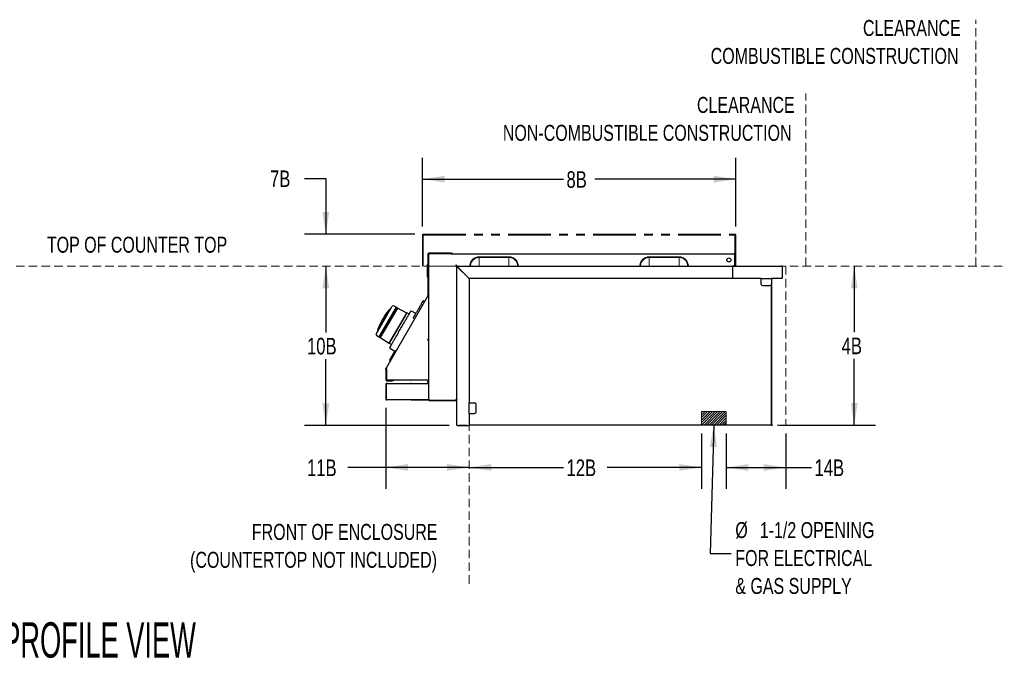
# Model space of a CAD drawing. Header units: inches. Extents: x 35 to 165, y 14 to 115.
# Tile 30 of 48: x 96 to 165, y 14 to 59. Entities that reach past the tile are written whole.
import ezdxf

# ---------------------------------------------------------------- set-up
doc = ezdxf.new("R2010")
doc.units = ezdxf.units.IN
doc.header["$LTSCALE"] = 12
doc.header["$MEASUREMENT"] = 0
doc.linetypes.add('HIDDEN', pattern=[0.075, 0.05, -0.025])
doc.linetypes.add('PHANTOM', pattern=[0.5, 0.25, -0.05, 0.05, -0.05, 0.05, -0.05])
doc.layers.add('FORMAT', color=7, linetype='Continuous')
doc.styles.add('SLDTEXTSTYLE0', font='TXT', dxfattribs={"width": 0.75})
doc.styles.add('SLDTEXTSTYLE1', font='TXT', dxfattribs={"width": 0.574627})
doc.dimstyles.new('SLDDIMSTYLE1', dxfattribs={"dimtxt": 1.17, "dimasz": 1.56, "dimexe": 0, "dimexo": 0.0625, "dimgap": 0.2925, "dimtad": 0, "dimtih": 1, "dimtoh": 1, "dimdec": 3, "dimrnd": 1e-09, "dimzin": 12, "dimdsep": 46, "dimlunit": 5, "dimtxsty": 'SLDTEXTSTYLE0', "dimsah": 1, "dimcen": 0.09, "dimadec": 0, "dimazin": 3, "dimtfac": 1, "dimtdec": 3, "dimtofl": 0, "dimtmove": 0, "dimatfit": 3, "dimfxl": 0, "dimfrac": 2, "dimtolj": 1, "dimtzin": 12, "dimarcsym": 0})
doc.dimstyles.new('SLDDIMSTYLE2', dxfattribs={"dimtxt": 0.18, "dimasz": 1.56, "dimexe": 0, "dimexo": 0.0625, "dimgap": 0, "dimtad": 0, "dimtih": 1, "dimtoh": 1, "dimdec": 0, "dimrnd": 1e-09, "dimzin": 0, "dimdsep": 46, "dimlunit": 5, "dimtxsty": 'Standard', "dimsah": 1, "dimcen": 0.09, "dimadec": 0, "dimazin": 0, "dimtfac": 1.56, "dimtdec": 0, "dimtofl": 0, "dimtmove": 0, "dimatfit": 3, "dimfxl": 0, "dimfrac": 2, "dimtolj": 1, "dimtzin": 0, "dimarcsym": 0})
doc.dimstyles.new('SLDDIMSTYLE3', dxfattribs={"dimtxt": 1.17, "dimasz": 1.56, "dimexe": 0, "dimexo": 0.0625, "dimgap": 0.2925, "dimtad": 0, "dimtih": 1, "dimtoh": 1, "dimdec": 3, "dimrnd": 1e-09, "dimzin": 12, "dimdsep": 46, "dimlunit": 5, "dimtxsty": 'SLDTEXTSTYLE0', "dimsah": 1, "dimcen": 0.09, "dimse1": 1, "dimadec": 0, "dimazin": 3, "dimtfac": 1, "dimtdec": 3, "dimtofl": 0, "dimtmove": 0, "dimatfit": 3, "dimfxl": 0, "dimfrac": 2, "dimtolj": 1, "dimtzin": 12, "dimarcsym": 0})
doc.dimstyles.new('SLDDIMSTYLE4', dxfattribs={"dimtxt": 1.17, "dimasz": 1.56, "dimexe": 0, "dimexo": 0.0625, "dimgap": 0.2925, "dimtad": 0, "dimtih": 1, "dimtoh": 1, "dimdec": 3, "dimrnd": 1e-09, "dimzin": 12, "dimdsep": 46, "dimlunit": 5, "dimtxsty": 'SLDTEXTSTYLE0', "dimsah": 1, "dimcen": 0.09, "dimse2": 1, "dimadec": 0, "dimazin": 3, "dimtfac": 1, "dimtdec": 3, "dimtmove": 0, "dimatfit": 0, "dimfxl": 0, "dimfrac": 2, "dimtolj": 1, "dimtzin": 12, "dimarcsym": 0})

# ---------------------------------------------------------------- blocks, each defined once
blk = doc.blocks.new('SW_NOTE_0')
at = {"layer": 'FORMAT', "color": 0, "char_height": 1.125, "attachment_point": 3, "style": 'SLDTEXTSTYLE0'}
for s, insert in [('FRONT OF ENCLOSURE', (15.504, 1.45)), ('(COUNTERTOP NOT INCLUDED)', (15.469, -0.522))]:
    blk.add_mtext(s, dxfattribs=dict(at, insert=insert))
blk = doc.blocks.new('_D_8')
at = {"layer": 'FORMAT'}
for p, q in [((121.495, 32.009), (121.495, 26.307)), ((121.495, 27.807), (118.798, 27.807)), ((127.368, 27.807), (121.495, 27.807))]:
    blk.add_line(p, q, dxfattribs=at)
for points in [[(121.495, 27.807), (123.055, 27.567), (123.055, 28.047)], [(127.368, 27.807), (125.808, 28.047), (125.808, 27.567)]]:
    blk.add_solid(points, dxfattribs=at)
at = {"layer": 'FORMAT', "insert": (115.924, 28.369), "char_height": 1.17, "attachment_point": 1, "style": 'SLDTEXTSTYLE0'}
blk.add_mtext('11B', dxfattribs=at)
blk = doc.blocks.new('_D_9')
at = {"layer": 'FORMAT'}
for p, q in [((143.757, 30.202), (143.757, 26.307)), ((127.368, 27.807), (134.016, 27.807)), ((143.757, 27.807), (137.109, 27.807))]:
    blk.add_line(p, q, dxfattribs=at)
for points in [[(127.368, 27.807), (128.928, 27.567), (128.928, 28.047)], [(143.757, 27.807), (142.197, 28.047), (142.197, 27.567)]]:
    blk.add_solid(points, dxfattribs=at)
at = {"layer": 'FORMAT', "insert": (134.236, 28.369), "char_height": 1.17, "attachment_point": 1, "style": 'SLDTEXTSTYLE0'}
blk.add_mtext('12B', dxfattribs=at)
blk = doc.blocks.new('_D_10')
at = {"layer": 'FORMAT'}
for p, q in [((117.251, 42.014), (117.251, 37.335)), ((117.251, 30.764), (117.251, 35.443)), ((125.951, 30.764), (115.751, 30.764))]:
    blk.add_line(p, q, dxfattribs=at)
for points in [[(117.251, 42.014), (117.011, 40.454), (117.491, 40.454)], [(117.251, 30.764), (117.491, 32.324), (117.011, 32.324)]]:
    blk.add_solid(points, dxfattribs=at)
at = {"layer": 'FORMAT', "insert": (115.924, 36.952), "char_height": 1.17, "attachment_point": 1, "style": 'SLDTEXTSTYLE0'}
blk.add_mtext('10B', dxfattribs=at)
blk = doc.blocks.new('_D_11')
at = {"layer": 'FORMAT'}
for p, q in [((154.54, 42.014), (154.54, 37.354)), ((154.54, 30.802), (154.54, 35.462)), ((149.268, 30.802), (156.04, 30.802))]:
    blk.add_line(p, q, dxfattribs=at)
for points in [[(154.54, 42.014), (154.3, 40.454), (154.78, 40.454)], [(154.54, 30.802), (154.78, 32.362), (154.3, 32.362)]]:
    blk.add_solid(points, dxfattribs=at)
at = {"layer": 'FORMAT', "insert": (153.65, 36.971), "char_height": 1.17, "attachment_point": 1, "style": 'SLDTEXTSTYLE0'}
blk.add_mtext('4B', dxfattribs=at)
blk = doc.blocks.new('_D_12')
at = {"layer": 'FORMAT'}
for p, q in [((145.507, 30.202), (145.507, 26.307)), ((149.706, 30.202), (149.706, 26.307)), ((145.507, 27.807), (149.706, 27.807)), ((149.706, 27.807), (151.517, 27.807))]:
    blk.add_line(p, q, dxfattribs=at)
for points in [[(145.507, 27.807), (147.067, 27.567), (147.067, 28.047)], [(149.706, 27.807), (148.146, 28.047), (148.146, 27.567)]]:
    blk.add_solid(points, dxfattribs=at)
at = {"layer": 'FORMAT', "insert": (151.737, 28.369), "char_height": 1.17, "attachment_point": 1, "style": 'SLDTEXTSTYLE0'}
blk.add_mtext('14B', dxfattribs=at)
blk = doc.blocks.new('_D_13')
at = {"layer": 'FORMAT'}
for p, q in [((115.751, 48.202), (117.251, 48.202)), ((117.251, 48.202), (117.251, 44.264)), ((123.524, 44.264), (115.751, 44.264)), ((117.251, 42.014), (117.251, 39.014))]:
    blk.add_line(p, q, dxfattribs=at)
for points in [[(117.251, 44.264), (117.491, 45.824), (117.011, 45.824)], [(117.251, 42.014), (117.011, 40.454), (117.491, 40.454)]]:
    blk.add_solid(points, dxfattribs=at)
at = {"layer": 'FORMAT', "insert": (113.312, 48.765), "char_height": 1.17, "attachment_point": 1, "style": 'SLDTEXTSTYLE0'}
blk.add_mtext('7B', dxfattribs=at)
blk = doc.blocks.new('SW_NOTE_0_8')
at = {"layer": 'FORMAT', "color": 0, "char_height": 1.125, "attachment_point": 3, "style": 'SLDTEXTSTYLE0'}
for s, insert in [('CLEARANCE', (8.613, 1.45)), ('NON-COMBUSTIBLE CONSTRUCTION', (8.392, -0.522))]:
    blk.add_mtext(s, dxfattribs=dict(at, insert=insert))
blk = doc.blocks.new('SW_NOTE_0_9')
at = {"layer": 'FORMAT', "color": 0, "char_height": 1.125, "attachment_point": 3, "style": 'SLDTEXTSTYLE0'}
for s, insert in [('CLEARANCE', (8.613, 1.45)), ('COMBUSTIBLE CONSTRUCTION', (8.459, -0.522))]:
    blk.add_mtext(s, dxfattribs=dict(at, insert=insert))
blk = doc.blocks.new('SW_NOTE_0_10')
at = {"layer": 'FORMAT', "color": 0, "char_height": 1.125, "attachment_point": 1, "style": 'SLDTEXTSTYLE0'}
for s, insert in [('%%c', (0.283, 2.223)), ('1-1/2 OPENING', (2.01, 2.223)), ('FOR ELECTRICAL', (0.283, 0.25)), ('& GAS SUPPLY', (0.283, -1.722))]:
    blk.add_mtext(s, dxfattribs=dict(at, insert=insert))
blk = doc.blocks.new('_D_14')
at = {"layer": 'FORMAT'}
for p, q in [((124.066, 44.806), (124.066, 49.652)), ((146.182, 44.806), (146.182, 49.652)), ((124.066, 48.152), (134.015, 48.152)), ((146.182, 48.152), (136.233, 48.152))]:
    blk.add_line(p, q, dxfattribs=at)
for points in [[(124.066, 48.152), (125.626, 47.912), (125.626, 48.392)], [(146.182, 48.152), (144.622, 48.392), (144.622, 47.912)]]:
    blk.add_solid(points, dxfattribs=at)
at = {"layer": 'FORMAT', "insert": (134.234, 48.714), "char_height": 1.17, "attachment_point": 1, "style": 'SLDTEXTSTYLE0'}
blk.add_mtext('8B', dxfattribs=at)

msp = doc.modelspace()

# ---------------------------------------------------------------- hatches: boundary and pattern name
at = {"layer": 'FORMAT'}
h = msp.add_hatch(dxfattribs=at)
h.set_pattern_fill('ANSI31', color=256, style=0)
h.paths.add_polyline_path([(143.7568, 30.8021), (145.5068, 30.8021), (145.5068, 31.7641), (143.7568, 31.7641)], flags=0)

# ---------------------------------------------------------------- linework, layer by layer
at = {"color": 7, "linetype": 'Continuous', "lineweight": 25}
for p, q in [((124.4543, 42.8691), (124.4543, 39.9334)), ((124.4933, 42.8691), (124.4933, 39.9334)), ((124.4933, 42.8691), (124.4933, 42.8511)), ((124.4933, 42.8411), (124.5313, 42.8411)), ((126.0418, 42.9281), (124.5133, 42.9281)), ((126.0418, 42.8891), (124.5133, 42.8891)), ((126.0418, 42.9281), (126.1043, 42.9281)), ((126.1041, 42.8891), (126.0418, 42.8891)), ((126.1041, 42.8891), (146.0718, 42.8891)), ((126.1043, 42.9281), (126.1043, 42.8891)), ((126.1043, 42.9281), (126.1453, 42.9281)), ((145.5558, 42.4178), (145.5558, 42.4854)), ((146.0882, 42.8311), (146.0882, 42.0721)), ((146.0918, 42.8311), (146.0918, 42.0721)), ((146.1298, 42.8311), (146.0918, 42.8311)), ((146.1298, 42.8311), (146.1298, 42.0721)), ((124.4343, 42.0189), (124.4343, 42.1201)), ((124.4343, 42.0189), (124.4343, 41.9924)), ((124.4343, 41.7942), (124.4343, 41.9924)), ((124.4343, 41.531), (124.4343, 41.7942)), ((124.4413, 42.1349), (124.4543, 42.1349)), ((124.4413, 42.0202), (124.4543, 42.0202)), ((126.4933, 41.9561), (126.4933, 41.9839)), ((126.4933, 30.8221), (126.4933, 41.9561)), ((126.5313, 41.9561), (126.4933, 41.9561)), ((126.5513, 42.0141), (126.5234, 42.0141)), ((126.5513, 42.0141), (145.9563, 42.0141)), ((126.5513, 41.9761), (126.5513, 42.0141)), ((126.5513, 41.9525), (127.3683, 41.1355)), ((127.3718, 41.1391), (126.5548, 41.9561)), ((145.9563, 42.0141), (145.9563, 41.9561)), ((146.0143, 42.0141), (145.9563, 42.0141)), ((145.9563, 41.9561), (145.9563, 41.1391)), ((146.0143, 42.0141), (149.3983, 42.0141)), ((146.0918, 42.0721), (146.1298, 42.0721)), ((149.4563, 41.9561), (149.4563, 41.1391)), ((124.4343, 41.3899), (124.4343, 41.531)), ((124.4343, 41.2491), (124.4343, 41.3899)), ((124.4413, 41.3667), (124.4543, 41.3667)), ((124.4413, 41.2274), (124.4543, 41.2274)), ((127.1183, 41.3855), (127.1183, 41.3926)), ((127.3683, 41.1355), (127.3683, 32.3641)), ((145.9563, 41.1391), (127.3718, 41.1391)), ((147.9563, 41.1391), (145.9563, 41.1391)), ((147.9563, 41.1391), (147.9563, 41.0691)), ((147.9563, 41.1391), (148.7063, 41.1391)), ((147.9563, 41.0691), (147.9563, 40.7641)), ((148.7063, 41.1391), (148.7063, 41.0691)), ((149.4563, 41.1391), (148.7063, 41.1391)), ((148.7063, 41.0691), (148.7063, 40.7641)), ((148.0813, 40.6391), (148.5813, 40.6391)), ((148.6682, 40.6743), (148.6682, 30.8021)), ((148.6683, 40.6743), (148.6683, 30.8021)), ((148.7063, 40.7641), (148.7063, 30.8021)), ((124.4516, 39.9234), (121.5033, 34.8168)), ((124.4516, 39.9234), (124.4854, 39.9039)), ((124.4543, 39.9334), (124.4933, 39.9334)), ((124.4854, 39.8639), (124.4854, 36.8341)), ((124.4933, 39.9334), (124.4933, 32.5806)), ((121.7935, 38.9944), (120.8961, 37.44)), ((122.2068, 39.1107), (121.002, 37.0239)), ((121.3732, 38.2008), (121.9394, 39.1815)), ((122.3003, 39.0585), (121.6971, 38.0138)), ((121.698, 38.0133), (122.3023, 39.06)), ((121.8548, 39.0349), (121.8447, 39.0403)), ((122.2057, 39.1087), (122.0235, 39.2056)), ((122.3023, 39.06), (122.2068, 39.1107)), ((122.9629, 38.7062), (122.3012, 39.0581)), ((123.9252, 39.0117), (123.828, 39.0633)), ((124.0412, 39.4326), (124.0526, 39.4523)), ((124.2112, 39.5071), (124.114, 39.5588)), ((121.4969, 38.6459), (121.5013, 38.6518)), ((121.5658, 38.7307), (121.5269, 38.6841)), ((121.5277, 38.6852), (121.5318, 38.6903)), ((121.5308, 38.6893), (121.531, 38.6892)), ((121.5644, 38.7329), (121.5309, 38.6894)), ((121.6757, 38.8678), (121.668, 38.8723)), ((121.6946, 38.906), (121.6947, 38.9061)), ((121.7039, 38.9007), (121.6947, 38.9061)), ((122.9645, 38.7079), (121.7297, 36.5692)), ((121.7304, 36.5714), (122.9629, 38.7062)), ((122.935, 38.6567), (122.9345, 38.657)), ((123.1254, 38.6223), (122.9645, 38.7079)), ((123.603, 38.6736), (123.2902, 38.8469)), ((123.5133, 38.2983), (123.42, 38.3566)), ((120.807, 37.2202), (121.3732, 38.2008)), ((121.0937, 36.9667), (121.698, 38.0133)), ((121.6971, 38.0138), (121.094, 36.9691)), ((120.8282, 37.1353), (121.0032, 37.0259)), ((120.882, 37.3728), (120.8917, 37.3668)), ((121.002, 37.0239), (121.0937, 36.9667)), ((121.0948, 36.9686), (121.7304, 36.5714)), ((124.4854, 36.8341), (124.4264, 36.8341)), ((124.4264, 36.8341), (124.4264, 36.8031)), ((121.7297, 36.5692), (121.8843, 36.4727)), ((121.7588, 36.6206), (121.7592, 36.6204)), ((121.7722, 36.2176), (122.1224, 36.0072)), ((124.4264, 36.8031), (124.4854, 36.8031)), ((124.4854, 36.8031), (124.4854, 33.9771)), ((121.7748, 35.3146), (122.2079, 36.0647)), ((121.7791, 35.4126), (122.1252, 36.012)), ((122.2079, 36.0647), (122.1252, 36.012)), ((122.2198, 36.0578), (122.2079, 36.0647)), ((121.4954, 34.7873), (121.5138, 34.7873)), ((121.4954, 34.7283), (121.4954, 34.7873)), ((121.5344, 34.7606), (121.5344, 34.7283)), ((121.537, 34.0396), (121.537, 34.7573)), ((121.7791, 35.4126), (121.7748, 35.3146)), ((121.7748, 35.3146), (121.7867, 35.3077)), ((121.5344, 34.7283), (121.4954, 34.7283)), ((121.4954, 34.7283), (121.4954, 33.9871)), ((121.5344, 34.7283), (121.5344, 33.9871)), ((121.4954, 33.6826), (121.4954, 32.6085)), ((121.5154, 33.6581), (121.5154, 32.6581)), ((121.5534, 33.7406), (123.2204, 33.7406)), ((121.5544, 33.9671), (121.9329, 33.9671)), ((121.5544, 33.9281), (121.9329, 33.9281)), ((121.5779, 33.7206), (124.4351, 33.7206)), ((124.4264, 33.9771), (121.5995, 33.9771)), ((121.9329, 33.9671), (121.9954, 33.9671)), ((121.9954, 33.9281), (121.9329, 33.9281)), ((121.9954, 33.9671), (121.9954, 33.9281)), ((124.4854, 33.9771), (124.4264, 33.9771)), ((124.4351, 33.7206), (124.4931, 33.7206)), ((124.4464, 33.9771), (124.4464, 33.8656)), ((124.4464, 33.8031), (124.4464, 33.8656)), ((124.4854, 33.8031), (124.4464, 33.8031)), ((124.4854, 33.9771), (124.4854, 33.8656)), ((124.4854, 33.8656), (124.4854, 33.8031)), ((124.4931, 33.7206), (124.4931, 32.5956)), ((124.4931, 33.7176), (124.4933, 33.7176)), ((124.4931, 33.6376), (124.4933, 33.6376)), ((124.4931, 32.6801), (124.4933, 32.6748)), ((121.5334, 32.6142), (121.5334, 32.6085)), ((121.5373, 32.6085), (121.5373, 32.6105)), ((121.5779, 32.5956), (124.4351, 32.5956)), ((123.2984, 32.5689), (124.4484, 32.5689)), ((124.4351, 32.5956), (124.4931, 32.5956)), ((124.4484, 32.5689), (124.4484, 32.5956)), ((124.4484, 32.5689), (124.4933, 32.5689)), ((124.4933, 32.6069), (124.4931, 32.6069)), ((124.4933, 32.5311), (124.4933, 32.5806)), ((124.4933, 32.5806), (124.5313, 32.5806)), ((126.4933, 32.5311), (124.4933, 32.5311)), ((124.5348, 32.5391), (124.5348, 32.5771)), ((124.5348, 32.5391), (126.4308, 32.5391)), ((126.4308, 32.5971), (126.4353, 32.5971)), ((126.4308, 32.5971), (126.4308, 32.5391)), ((126.4353, 32.5771), (126.4308, 32.5771)), ((126.4308, 32.5391), (126.4353, 32.5391)), ((126.4553, 32.6016), (126.4553, 32.5971)), ((126.4553, 32.5971), (126.4933, 32.5971)), ((126.4933, 32.6135), (126.4901, 32.6135)), ((127.3683, 31.6141), (127.3683, 32.3641)), ((127.3683, 32.3641), (127.4383, 32.3641)), ((127.4383, 32.3641), (127.7433, 32.3641)), ((127.8683, 31.7391), (127.8683, 32.2391)), ((127.3683, 31.6141), (127.4383, 31.6141)), ((127.3683, 31.6141), (127.3683, 30.7641)), ((127.4383, 31.6141), (127.7433, 31.6141)), ((126.5513, 30.7641), (127.3683, 30.7641)), ((127.3683, 30.8021), (127.3883, 30.8021)), ((148.6682, 30.8021), (127.3883, 30.8021)), ((148.6683, 30.8436), (148.6682, 30.8436)), ((148.6683, 30.8021), (148.7063, 30.8021))]:
    msp.add_line(p, q, dxfattribs=at)
at = {"color": 7, "linetype": 'Continuous', "lineweight": 25, "flags": 128}
for points in [[(124.4966, 42.8505), (124.4944, 42.8424), (124.4941, 42.8411)], [(124.5333, 42.8399), (124.5328, 42.8387), (124.5327, 42.8386)], [(121.6827, 38.8913), (121.6731, 38.8793), (121.6674, 38.8721)]]:
    msp.add_lwpolyline(points, dxfattribs=at)
at = {"color": 7, "linetype": 'Continuous', "lineweight": 25}
msp.add_circle((145.6923, 42.4516), 0.1406, dxfattribs=at)
for centre, radius, start, end in [((124.5133, 42.8691), 0.059, 90, 180), ((124.5133, 42.8691), 0.02, 90, 180), ((126.1453, 42.8691), 0.059, 19.814928, 90), ((126.4487, 42.0586), 0.019, 45, 225), ((126.5513, 41.9561), 0.058, 90, 180), ((126.5513, 41.9561), 0.02, 90, 180), ((148.7263, 41.1191), 0.02, 90, 180), ((148.0813, 40.7641), 0.125, 180, 270), ((148.5813, 40.7641), 0.125, 270, 0), ((124.4343, 39.9334), 0.02, 330, 0), ((124.4343, 39.9334), 0.059, 330, 0), ((124.5921, 36.3424), 3.8583, 137.062374, 138.699025), ((121.7761, 38.9626), 0.0119, 64.23578, 137.062374), ((121.8038, 38.9885), 0.0118, 139.731157, 150), ((125.6577, 35.7237), 5.0628, 139.114316, 139.731157), ((121.8391, 39.0298), 0.0118, 62, 139.114316), ((121.9939, 39.15), 0.063, 62, 150), ((124.5921, 36.3424), 3.8583, 143.394967, 162.937626), ((124.5921, 36.3424), 3.8583, 143.245549, 143.394967), ((123.2752, 38.8198), 0.031, 61.000001, 150), ((120.8616, 37.1887), 0.063, 150, 238), ((120.8882, 37.3828), 0.0118, 160.885684, 238), ((125.6607, 35.7289), 5.0628, 160.268843, 160.885684), ((120.9063, 37.4341), 0.0118, 150, 160.268843), ((120.915, 37.471), 0.0119, 162.937626, 235.76422), ((121.7881, 36.2442), 0.031, 150, 238.999999), ((121.5544, 34.7873), 0.059, 150, 180), ((121.5544, 33.9871), 0.059, 180, 270), ((121.5534, 33.6826), 0.058, 90, 180), ((121.5779, 33.6581), 0.0625, 90, 180), ((121.5544, 33.9871), 0.02, 180, 270), ((121.5995, 34.0396), 0.0625, 180, 270), ((123.2204, 33.6826), 0.058, 40.932725, 90), ((121.5779, 32.6581), 0.0625, 180, 270), ((121.5353, 32.6085), 0.04, 180, 341.330778), ((121.5353, 32.6085), 0.00197, 180, 0), ((123.2984, 32.6269), 0.058, 212.691832, 270), ((127.7433, 32.2391), 0.125, 0, 90), ((127.7433, 31.7391), 0.125, 270, 360)]:
    msp.add_arc(centre, radius, start, end, dxfattribs=at)
for points, knots in [([(124.5513, 42.8311), (124.5464, 42.8337), (124.5416, 42.8363), (124.532, 42.8411), (124.5271, 42.8433), (124.5126, 42.8489), (124.503, 42.8511), (124.4933, 42.8511)], [0, 0, 0, 0, 0.25, 0.25, 0.5, 0.5, 1, 1, 1, 1]), ([(124.4933, 42.8411), (124.4933, 42.8402), (124.4948, 42.8394), (124.5006, 42.8377), (124.5049, 42.8369), (124.5156, 42.8352), (124.5221, 42.8344), (124.5361, 42.8327), (124.5437, 42.8319), (124.5513, 42.8311)], [0, 0, 0, 0, 0.25, 0.25, 0.5, 0.5, 0.75, 0.75, 1, 1, 1, 1]), ([(124.5513, 42.8311), (124.5463, 42.8388), (124.5365, 42.8544), (124.5217, 42.8734), (124.5107, 42.8844), (124.5046, 42.8859), (124.5035, 42.8861)], [0, 0, 0, 0, 0.3092859, 0.6187808, 0.928277, 1, 1, 1, 1]), ([(124.5313, 42.8411), (124.5313, 42.8394), (124.5334, 42.8377), (124.5408, 42.8344), (124.546, 42.8327), (124.5513, 42.8311)], [0, 0, 0, 0, 0.5, 0.5, 1, 1, 1, 1]), ([(146.0718, 42.8891), (146.0731, 42.8891), (146.0745, 42.8876), (146.0773, 42.8817), (146.0786, 42.8774), (146.0814, 42.8667), (146.0827, 42.8603), (146.0855, 42.8462), (146.0869, 42.8387), (146.0882, 42.8311)], [0, 0, 0, 0, 0.25, 0.25, 0.5, 0.5, 0.75, 0.75, 1, 1, 1, 1]), ([(146.1298, 42.8311), (146.1298, 42.8387), (146.1283, 42.8462), (146.1225, 42.8603), (146.1182, 42.8667), (146.1074, 42.8774), (146.101, 42.8817), (146.087, 42.8876), (146.0794, 42.8891), (146.0718, 42.8891)], [0, 0, 0, 0, 0.25, 0.25, 0.5, 0.5, 0.75, 0.75, 1, 1, 1, 1]), ([(146.0918, 42.8311), (146.0914, 42.8336), (146.0908, 42.8388), (146.088, 42.8439), (146.0857, 42.8454), (146.0856, 42.8454)], [0, 0, 0, 0, 0.48713337, 0.97426673, 1, 1, 1, 1]), ([(124.4343, 42.1201), (124.4343, 42.1201), (124.4343, 42.1211), (124.4345, 42.1255), (124.4357, 42.1303), (124.4385, 42.1338), (124.4399, 42.1346), (124.4406, 42.1349), (124.4411, 42.1349), (124.4413, 42.1349)], [0, 0, 0, 0, 0.0048148, 0.1839504, 0.766169, 0.9111965, 0.9561006, 0.9809922, 1, 1, 1, 1]), ([(124.4343, 41.9924), (124.4343, 41.9924), (124.4343, 41.9987), (124.4351, 42.0075), (124.4373, 42.0163), (124.4395, 42.0194), (124.4404, 42.02), (124.4409, 42.0202), (124.4411, 42.0202), (124.4413, 42.0202)], [0, 0, 0, 0, 0.0038338, 0.62461, 0.9070489, 0.9662343, 0.9834522, 0.9927833, 1, 1, 1, 1]), ([(126.4353, 42.0452), (126.4429, 42.0401), (126.4505, 42.035), (126.4645, 42.0248), (126.4709, 42.0197), (126.4817, 42.0095), (126.486, 42.0044), (126.4918, 41.9941), (126.4933, 41.989), (126.4933, 41.9839)], [0, 0, 0, 0, 0.25, 0.25, 0.5, 0.5, 0.75, 0.75, 1, 1, 1, 1]), ([(126.5234, 42.0141), (126.5183, 42.0141), (126.5132, 42.0156), (126.503, 42.0214), (126.4979, 42.0257), (126.4877, 42.0364), (126.4826, 42.0429), (126.4724, 42.0569), (126.4672, 42.0645), (126.4621, 42.0721)], [0, 0, 0, 0, 0.25, 0.25, 0.5, 0.5, 0.75, 0.75, 1, 1, 1, 1]), ([(145.9563, 41.9561), (145.9612, 41.9638), (145.9711, 41.9793), (145.9858, 41.9987), (146.0002, 42.0117), (146.0097, 42.0133), (146.0143, 42.0141)], [0, 0, 0, 0, 0.2547233, 0.5096152, 0.7645082, 1, 1, 1, 1]), ([(146.0882, 42.0721), (146.0866, 42.0645), (146.0849, 42.0569), (146.0816, 42.0429), (146.0799, 42.0364), (146.0766, 42.0257), (146.0749, 42.0214), (146.0716, 42.0156), (146.0699, 42.0141), (146.0682, 42.0141)], [0, 0, 0, 0, 0.25, 0.25, 0.5, 0.5, 0.75, 0.75, 1, 1, 1, 1]), ([(146.0718, 42.0141), (146.0794, 42.0141), (146.087, 42.0156), (146.101, 42.0214), (146.1074, 42.0257), (146.1182, 42.0364), (146.1225, 42.0429), (146.1283, 42.0569), (146.1298, 42.0645), (146.1298, 42.0721)], [0, 0, 0, 0, 0.25, 0.25, 0.5, 0.5, 0.75, 0.75, 1, 1, 1, 1]), ([(146.0849, 42.0572), (146.0852, 42.0575), (146.0878, 42.0591), (146.0908, 42.0643), (146.0914, 42.0695), (146.0918, 42.0721)], [0, 0, 0, 0, 0.0726385, 0.5363192, 1, 1, 1, 1]), ([(149.3983, 42.0141), (149.4032, 42.0132), (149.4131, 42.0113), (149.4278, 41.9974), (149.4422, 41.9781), (149.4517, 41.9632), (149.4563, 41.9561)], [0, 0, 0, 0, 0.2547198, 0.5096117, 0.7645047, 1, 1, 1, 1]), ([(124.4413, 41.3667), (124.4411, 41.3667), (124.4407, 41.3667), (124.44, 41.367), (124.4387, 41.3681), (124.4359, 41.3731), (124.4347, 41.3806), (124.4343, 41.3874), (124.4343, 41.3899), (124.4343, 41.3899)], [0, 0, 0, 0, 0.0157714, 0.0363508, 0.0732439, 0.191226, 0.6964944, 0.9953234, 1, 1, 1, 1]), ([(124.4413, 41.2274), (124.4411, 41.2274), (124.4407, 41.2275), (124.4401, 41.2277), (124.4388, 41.2286), (124.4361, 41.2331), (124.4347, 41.2401), (124.4343, 41.2466), (124.4343, 41.2491), (124.4343, 41.2491)], [0, 0, 0, 0, 0.014443, 0.0333265, 0.0676867, 0.1815736, 0.6921427, 0.995496, 1, 1, 1, 1]), ([(123.624, 38.71), (123.6452, 38.7467), (123.6875, 38.82), (123.7447, 38.9191), (123.791, 38.9993), (123.8222, 39.0534), (123.8261, 39.0601), (123.828, 39.0633)], [0, 0, 0, 0, 0.1894328, 0.3788246, 0.5771695, 0.7932099, 1, 1, 1, 1]), ([(123.828, 39.0633), (123.8487, 39.0993), (123.8902, 39.1711), (123.9455, 39.2668), (123.9947, 39.3521), (124.021, 39.3976), (124.0343, 39.4206)], [0, 0, 0, 0, 0.25723567, 0.51453611, 0.75438419, 1, 1, 1, 1]), ([(124.0343, 39.4206), (124.0466, 39.4419), (124.0712, 39.4845), (124.0956, 39.5268), (124.1112, 39.5539), (124.1131, 39.5571), (124.114, 39.5588)], [0, 0, 0, 0, 0.2523918, 0.5047944, 0.7493934, 1, 1, 1, 1]), ([(121.4959, 38.6446), (121.4959, 38.6446), (121.4958, 38.6445), (121.4958, 38.6445), (121.4959, 38.6446), (121.4961, 38.6448), (121.4962, 38.645), (121.4964, 38.6453), (121.4966, 38.6456), (121.4968, 38.6458), (121.4969, 38.6459), (121.4969, 38.6459)], [0, 0, 0, 0, 0.1185303, 0.2370688, 0.3554755, 0.4741901, 0.593593, 0.7137699, 0.8344704, 0.955209, 1, 1, 1, 1]), ([(121.5306, 38.6895), (121.5234, 38.6804), (121.5088, 38.6617), (121.5003, 38.6504), (121.4959, 38.6446)], [0, 0, 0, 0, 0.4900096, 1, 1, 1, 1]), ([(121.5269, 38.6841), (121.5268, 38.684), (121.5268, 38.6839), (121.5268, 38.6839), (121.5268, 38.684), (121.5269, 38.6842), (121.5271, 38.6844), (121.5273, 38.6847), (121.5275, 38.685), (121.5276, 38.6851), (121.5277, 38.6852)], [0, 0, 0, 0, 0.1227842, 0.2455921, 0.3678874, 0.490065, 0.612785, 0.7364739, 0.8611451, 1, 1, 1, 1]), ([(121.5317, 38.6905), (121.5317, 38.6905), (121.5315, 38.6903), (121.5313, 38.69), (121.5311, 38.6897), (121.531, 38.6895), (121.5309, 38.6894), (121.5308, 38.6893), (121.5308, 38.6893), (121.5309, 38.6894), (121.5309, 38.6894)], [0, 0, 0, 0, 0.1255497, 0.2510962, 0.3766666, 0.5018827, 0.6264949, 0.750523, 0.8742424, 1, 1, 1, 1]), ([(121.5317, 38.6905), (121.5408, 38.7029), (121.5527, 38.719), (121.5658, 38.7366), (121.5689, 38.7408)], [0, 0, 0, 0, 0.7663796, 1, 1, 1, 1]), ([(121.6228, 38.8109), (121.6185, 38.8049), (121.6098, 38.793), (121.5939, 38.7718), (121.5779, 38.7506), (121.5689, 38.7388), (121.5644, 38.7329)], [0, 0, 0, 0, 0.2492557, 0.498559, 0.7489554, 1, 1, 1, 1]), ([(121.629, 38.8087), (121.6243, 38.8027), (121.6149, 38.7907), (121.5977, 38.7694), (121.5804, 38.7482), (121.5706, 38.7365), (121.5658, 38.7307)], [0, 0, 0, 0, 0.2496946, 0.4993066, 0.7508209, 1, 1, 1, 1]), ([(121.5689, 38.7408), (121.5814, 38.7575), (121.6064, 38.7911), (121.6412, 38.8372), (121.6588, 38.8602), (121.6669, 38.8709)], [0, 0, 0, 0, 0.3488037, 0.6976545, 1, 1, 1, 1]), ([(121.668, 38.8722), (121.6589, 38.86), (121.6462, 38.843), (121.628, 38.8179), (121.6228, 38.8109)], [0, 0, 0, 0, 0.7187578, 1, 1, 1, 1]), ([(121.6808, 38.874), (121.6721, 38.8631), (121.6582, 38.8461), (121.6368, 38.8187), (121.629, 38.8087)], [0, 0, 0, 0, 0.6359906, 1, 1, 1, 1]), ([(121.668, 38.8722), (121.668, 38.8722), (121.668, 38.8723), (121.668, 38.8723), (121.668, 38.8722), (121.6678, 38.872), (121.6676, 38.8718), (121.6674, 38.8715), (121.6672, 38.8712), (121.667, 38.871), (121.667, 38.8709), (121.6669, 38.8709)], [0, 0, 0, 0, 0.1163552, 0.2327177, 0.3490124, 0.4659418, 0.5840011, 0.7032071, 0.8230762, 0.942819, 1, 1, 1, 1]), ([(121.6946, 38.906), (121.6901, 38.9006), (121.6839, 38.8931), (121.6714, 38.8769), (121.6679, 38.8724)], [0, 0, 0, 0, 0.7225232, 1, 1, 1, 1]), ([(121.6936, 38.8889), (121.6929, 38.8881), (121.6891, 38.884), (121.6816, 38.8751), (121.6756, 38.8679)], [0, 0, 0, 0, 0.1880362, 1, 1, 1, 1]), ([(121.6797, 38.8727), (121.6797, 38.8727), (121.6798, 38.8729), (121.6801, 38.8731), (121.6803, 38.8734), (121.6805, 38.8736), (121.6807, 38.8738), (121.6808, 38.874), (121.6809, 38.8741), (121.6809, 38.874), (121.6808, 38.874), (121.6808, 38.874)], [0, 0, 0, 0, 0.1174001, 0.2347377, 0.3535774, 0.473635, 0.5935243, 0.7119052, 0.8281337, 0.9425561, 1, 1, 1, 1]), ([(122.5048, 37.5475), (122.535, 37.5999), (122.5964, 37.7062), (122.6884, 37.8655), (122.7726, 38.0113), (122.8474, 38.1409), (122.9128, 38.2542), (122.9745, 38.3609), (123.0315, 38.4597), (123.083, 38.5489), (123.1279, 38.6267), (123.1661, 38.6929), (123.2002, 38.752), (123.2272, 38.7988), (123.2451, 38.8297), (123.2473, 38.8335), (123.2483, 38.8353)], [0, 0, 0, 0, 0.0776317, 0.1576629, 0.2399513, 0.3042747, 0.3686069, 0.4342989, 0.5, 0.565692, 0.6313931, 0.6957164, 0.7600486, 0.8423292, 0.9223663, 1, 1, 1, 1]), ([(123.42, 38.3566), (123.4217, 38.3596), (123.4244, 38.3643), (123.4426, 38.3957), (123.463, 38.4311), (123.4892, 38.4765), (123.5188, 38.5278), (123.5517, 38.5848), (123.5867, 38.6455), (123.6115, 38.6883), (123.624, 38.71)], [0, 0, 0, 0, 0.1993657, 0.3186948, 0.4418065, 0.5556705, 0.6733648, 0.7786634, 0.8876474, 1, 1, 1, 1]), ([(121.7613, 36.2597), (121.7624, 36.2615), (121.7645, 36.2653), (121.7824, 36.2962), (121.8094, 36.343), (121.8435, 36.4021), (121.8817, 36.4682), (121.9267, 36.5461), (121.9781, 36.6353), (122.0352, 36.7341), (122.0968, 36.8408), (122.1622, 36.9541), (122.237, 37.0837), (122.3212, 37.2294), (122.4132, 37.3888), (122.4746, 37.4951), (122.5048, 37.5475)], [0, 0, 0, 0, 0.07762577, 0.1576629, 0.23995136, 0.30427469, 0.36860691, 0.43429892, 0.50000001, 0.56569202, 0.63139311, 0.69571644, 0.76004865, 0.84232925, 0.92236428, 1, 1, 1, 1]), ([(124.5513, 32.5971), (124.5437, 32.5957), (124.5361, 32.5943), (124.5221, 32.5916), (124.5156, 32.5902), (124.5049, 32.5875), (124.5006, 32.5861), (124.4948, 32.5833), (124.4933, 32.582), (124.4933, 32.5806)], [0, 0, 0, 0, 0.25, 0.25, 0.5, 0.5, 0.75, 0.75, 1, 1, 1, 1]), ([(124.5513, 32.5971), (124.546, 32.5943), (124.5408, 32.5916), (124.5334, 32.5861), (124.5313, 32.5833), (124.5313, 32.5806)], [0, 0, 0, 0, 0.5, 0.5, 1, 1, 1, 1]), ([(124.5348, 32.5771), (124.5376, 32.5771), (124.5403, 32.5792), (124.5458, 32.5866), (124.5485, 32.5918), (124.5513, 32.5971)], [0, 0, 0, 0, 0.5, 0.5, 1, 1, 1, 1]), ([(124.5348, 32.5391), (124.5362, 32.5391), (124.5376, 32.5406), (124.5403, 32.5464), (124.5417, 32.5507), (124.5444, 32.5614), (124.5458, 32.5679), (124.5485, 32.5819), (124.5499, 32.5895), (124.5513, 32.5971)], [0, 0, 0, 0, 0.25, 0.25, 0.5, 0.5, 0.75, 0.75, 1, 1, 1, 1]), ([(126.4933, 32.6171), (126.4933, 32.6154), (126.4918, 32.6137), (126.486, 32.6104), (126.4817, 32.6087), (126.4709, 32.6054), (126.4645, 32.6037), (126.4505, 32.6004), (126.4429, 32.5987), (126.4353, 32.5971)], [0, 0, 0, 0, 0.25, 0.25, 0.5, 0.5, 0.75, 0.75, 1, 1, 1, 1]), ([(126.4353, 32.5771), (126.4405, 32.5771), (126.4457, 32.5792), (126.4531, 32.5866), (126.4553, 32.5918), (126.4553, 32.5971)], [0, 0, 0, 0, 0.5, 0.5, 1, 1, 1, 1]), ([(126.4353, 32.5391), (126.4429, 32.5391), (126.4505, 32.5406), (126.4645, 32.5464), (126.4709, 32.5507), (126.4817, 32.5614), (126.486, 32.5679), (126.4918, 32.5819), (126.4933, 32.5895), (126.4933, 32.5971)], [0, 0, 0, 0, 0.25, 0.25, 0.5, 0.5, 0.75, 0.75, 1, 1, 1, 1]), ([(126.5513, 30.7641), (126.5435, 30.769), (126.528, 30.7788), (126.5086, 30.7936), (126.4957, 30.808), (126.494, 30.8175), (126.4933, 30.8221)], [0, 0, 0, 0, 0.2547233, 0.5096152, 0.7645082, 1, 1, 1, 1])]:
    msp.add_open_spline(points, degree=3, knots=knots, dxfattribs=at)
for points in [[(126.4933, 41.9561), (126.4941, 41.9558), (126.4959, 41.9552), (126.5093, 41.9543), (126.5285, 41.9534), (126.5437, 41.9528), (126.5513, 41.9525)], [(126.5313, 41.9561), (126.5316, 41.9558), (126.5322, 41.9552), (126.5368, 41.9543), (126.5434, 41.9534), (126.5487, 41.9528), (126.5513, 41.9525)], [(126.5548, 41.9561), (126.5545, 41.9637), (126.5539, 41.9789), (126.553, 41.998), (126.5522, 42.0114), (126.5516, 42.0132), (126.5513, 42.0141)], [(146.0143, 42.0141), (146.0067, 42.0132), (145.9915, 42.0114), (145.9723, 41.998), (145.9589, 41.9789), (145.9571, 41.9637), (145.9563, 41.9561)], [(149.4563, 41.9561), (149.4554, 41.9637), (149.4537, 41.9789), (149.4402, 41.998), (149.4211, 42.0114), (149.4059, 42.0132), (149.3983, 42.0141)], [(127.3883, 41.1191), (127.3857, 41.1204), (127.3804, 41.1232), (127.3738, 41.1273), (127.3692, 41.1314), (127.3686, 41.1342), (127.3683, 41.1355)], [(127.3718, 41.1391), (127.3732, 41.1388), (127.3759, 41.1382), (127.38, 41.1335), (127.3842, 41.1269), (127.3869, 41.1217), (127.3883, 41.1191)], [(124.4516, 39.9234), (124.4509, 39.9205), (124.4496, 39.9146), (124.4571, 39.9003), (124.4696, 39.883), (124.4801, 39.8703), (124.4854, 39.8639)], [(124.4854, 39.9039), (124.4842, 39.9013), (124.4818, 39.896), (124.4815, 39.8862), (124.4829, 39.8754), (124.4845, 39.8677), (124.4854, 39.8639)], [(121.537, 34.7573), (121.5318, 34.7636), (121.5213, 34.7764), (121.5087, 34.7936), (121.5012, 34.8079), (121.5026, 34.8138), (121.5033, 34.8168)], [(126.4933, 30.8221), (126.4941, 30.8145), (126.4959, 30.7993), (126.5093, 30.7801), (126.5285, 30.7667), (126.5437, 30.7649), (126.5513, 30.7641)]]:
    msp.add_open_spline(points, degree=3, dxfattribs=at)
at = {"layer": 'FORMAT', "linetype": 'HIDDEN', "lineweight": 18}
for p, q in [((163.1298, 42.0141), (163.1298, 59.4043)), ((151.1298, 42.0141), (151.1298, 54.2)), ((127.4904, 42.0141), (94.2484, 42.0141)), ((127.4904, 42.0141), (165.1298, 42.0141)), ((149.7063, 42.0141), (149.7063, 30.8021)), ((127.3683, 37.3005), (127.3683, 19.5278)), ((126.631, 30.8021), (145.5068, 30.8021)), ((149.7063, 30.8021), (148.6682, 30.8021))]:
    msp.add_line(p, q, dxfattribs=at)
at = {"layer": 'FORMAT', "linetype": 'PHANTOM', "lineweight": 18}
for p, q in [((124.066, 42.0141), (124.066, 44.2061)), ((124.066, 44.2061), (124.124, 44.2061)), ((124.124, 44.2061), (124.124, 44.2641)), ((124.124, 44.2641), (146.124, 44.2641)), ((124.124, 42.0141), (124.124, 44.2061)), ((124.124, 44.2061), (146.124, 44.2061)), ((146.124, 44.2641), (146.124, 44.2061)), ((146.124, 44.2061), (146.124, 42.0141)), ((146.124, 44.2061), (146.182, 44.2061)), ((146.182, 44.2061), (146.182, 42.0141)), ((130.1753, 42.6746), (128.0728, 42.6746)), ((128.0728, 42.6224), (128.0728, 42.6746)), ((128.0728, 42.6224), (130.1753, 42.6224)), ((128.0728, 42.0141), (128.0728, 42.6224)), ((130.1753, 42.6224), (130.1753, 42.6746)), ((130.1753, 42.0141), (130.1753, 42.6224)), ((142.1753, 42.6746), (140.0728, 42.6746)), ((140.0728, 42.6224), (140.0728, 42.6746)), ((140.0728, 42.6224), (142.1753, 42.6224)), ((140.0728, 42.0141), (140.0728, 42.6224)), ((142.1753, 42.6224), (142.1753, 42.6746)), ((142.1753, 42.0141), (142.1753, 42.6224)), ((124.124, 42.0141), (124.066, 42.0141)), ((127.4123, 42.0141), (124.124, 42.0141)), ((127.4123, 42.0141), (127.4644, 42.0141)), ((127.4644, 42.0141), (128.0728, 42.0141)), ((130.1753, 42.0141), (128.0728, 42.0141)), ((130.7837, 42.0141), (130.1753, 42.0141)), ((130.7837, 42.0141), (130.8358, 42.0141)), ((139.4123, 42.0141), (130.8358, 42.0141)), ((139.4123, 42.0141), (139.4644, 42.0141)), ((139.4644, 42.0141), (140.0728, 42.0141)), ((142.1753, 42.0141), (140.0728, 42.0141)), ((142.7837, 42.0141), (142.1753, 42.0141)), ((142.7837, 42.0141), (142.8358, 42.0141)), ((146.124, 42.0141), (142.8358, 42.0141)), ((146.182, 42.0141), (146.124, 42.0141))]:
    msp.add_line(p, q, dxfattribs=at)
at = {"layer": 'FORMAT', "lineweight": 18}
for p, q in [((143.7568, 30.8021), (143.7568, 31.7641)), ((143.7568, 31.7641), (145.5068, 31.7641)), ((145.5068, 30.8021), (145.5068, 31.7641)), ((143.7568, 30.8021), (145.5068, 30.8021))]:
    msp.add_line(p, q, dxfattribs=at)
at = {"layer": 'FORMAT', "linetype": 'PHANTOM', "lineweight": 18}
for centre, radius, start, end in [((124.124, 44.2061), 0.058, 90, 180), ((124.124, 44.2061), 0.02, 90, 180), ((146.124, 44.2061), 0.058, 0, 90), ((146.124, 44.2061), 0.02, 0, 90), ((128.0728, 42.0141), 0.6605, 90, 180), ((128.0728, 42.0141), 0.6084, 90, 180), ((130.1753, 42.0141), 0.6605, 0, 90), ((130.1753, 42.0141), 0.6084, 0, 90), ((140.0728, 42.0141), 0.6605, 90, 180), ((140.0728, 42.0141), 0.6084, 90, 180), ((142.1753, 42.0141), 0.6605, 0, 90), ((142.1753, 42.0141), 0.6084, 0, 90)]:
    msp.add_arc(centre, radius, start, end, dxfattribs=at)

# ---------------------------------------------------------------- block references
at = {"layer": 'FORMAT'}
for name, p in [('SW_NOTE_0_9', (153.4394, 57.9361)), ('SW_NOTE_0_8', (141.7246, 52.505)), ('SW_NOTE_0', (109.628, 22.3727)), ('SW_NOTE_0_10', (145.8658, 21.7287))]:
    msp.add_blockref(name, p, dxfattribs=at)

# ---------------------------------------------------------------- texts
for s, insert, char_height, attachment_point, style in [('TOP OF COUNTER TOP', (103.9293, 44.0896), 1.125, 2, 'SLDTEXTSTYLE0'), ('FRONT VIEW                                             PROFILE VIEW', (58.3391, 16.8825), 2.5, 1, 'SLDTEXTSTYLE1')]:
    msp.add_mtext(s, dxfattribs=dict(at, insert=insert, char_height=char_height, attachment_point=attachment_point, style=style))

# ---------------------------------------------------------------- dimensions: what is measured, and where the dimension line sits
for base, p1, p2, text, picture, middle in [((124.066, 48.1518), (146.182, 44.2061), (124.066, 44.2061), '8B', '_D_14', (135.124, 48.1518)), ((121.4954, 27.8067), (127.3683, 19.5278), (121.4954, 32.6085), '11B', '_D_8', (117.251, 27.8067)), ((143.7568, 27.8067), (127.3683, 19.5278), (143.7568, 30.8021), '12B', '_D_9', (135.5625, 27.8067)), ((145.5068, 27.8067), (149.7063, 30.8021), (145.5068, 30.8021), '14B', '_D_12', (153.0637, 27.8067))]:
    dim = msp.add_linear_dim(base=base, p1=p1, p2=p2, text=text, dimstyle='SLDDIMSTYLE1', dxfattribs=at)
    dim.commit()
    dim.dimension.update_dxf_attribs({"geometry": picture, "text_midpoint": middle, "dimtype": 160})
for base, p1, p2, text, dimstyle, picture, middle in [((117.251, 42.0141), (124.124, 44.2641), (126.5513, 42.0141), '7B', 'SLDDIMSTYLE4', '_D_13', (117.251, 48.2023)), ((117.251, 42.0141), (126.5513, 30.7641), (127.4904, 42.0141), '10B', 'SLDDIMSTYLE3', '_D_10', (117.251, 36.3891)), ((154.5399, 30.8021), (165.1298, 42.0141), (148.6682, 30.8021), '4B', 'SLDDIMSTYLE1', '_D_11', (154.5399, 36.4081))]:
    dim = msp.add_linear_dim(base=base, p1=p1, p2=p2, angle=90, text=text, dimstyle=dimstyle, dxfattribs=at)
    dim.commit()
    dim.dimension.update_dxf_attribs({"geometry": picture, "text_midpoint": middle, "dimtype": 160})

# ---------------------------------------------------------------- leaders
msp.add_leader([(144.6409, 30.8021), (144.3659, 21.7287), (145.8658, 21.7287)], dimstyle='SLDDIMSTYLE2', dxfattribs=at)

doc.saveas('drawing.dxf')
